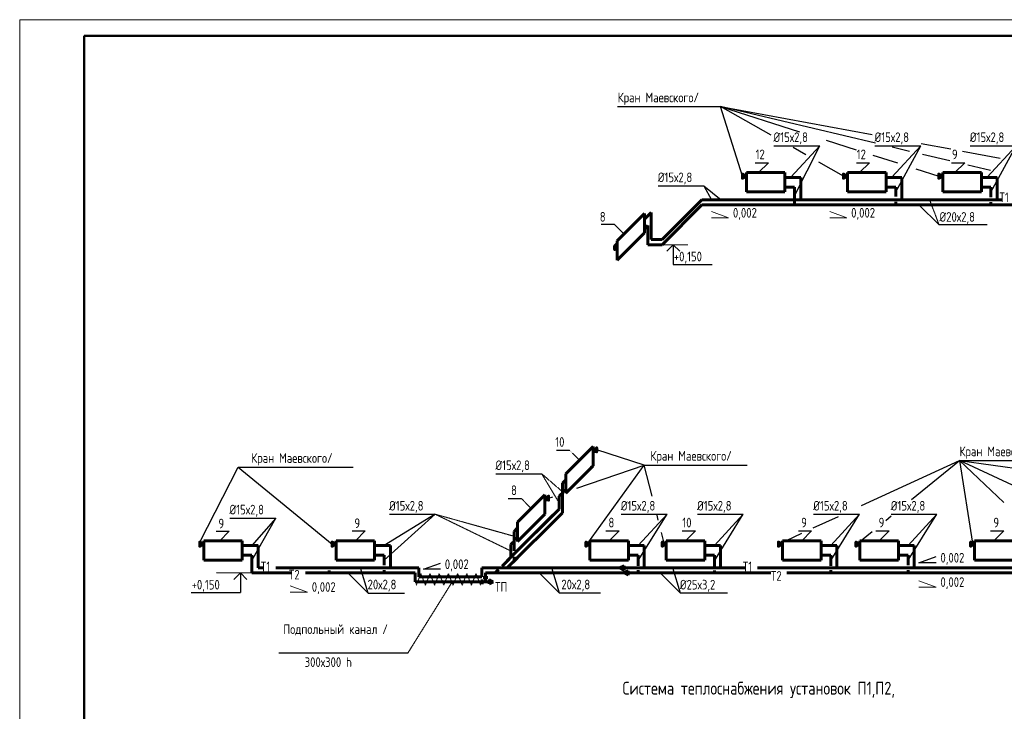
# Model space of a CAD drawing. Header units: millimetres. Extents: x -256102 to 524524, y 9862 to 69256.
# Tile 21 of 33: x -10850 to 19743, y 30377 to 51862. Entities that reach past the tile are written whole.
import ezdxf

# ---------------------------------------------------------------- set-up
doc = ezdxf.new("R2010")
doc.units = ezdxf.units.MM
doc.linetypes.add('ACAD_ISO02W100', pattern=[15, 12, -3])
for name, color, linetype, lineweight in [('Вспомогательные', 8, 'Continuous', 25), ('Выноски', 250, 'ACAD_ISO02W100', 20), ('Выносные линии', 8, 'Continuous', 25), ('Размер', 8, 'Continuous', 25), ('Текст', 7, 'Continuous', 13), ('Формат', 7, 'Continuous', 50)]:
    doc.layers.add(name, color=color, linetype=linetype, lineweight=lineweight)
for name, color, linetype in [('Выносные', 8, 'Continuous'), ('желтые', 2, 'Continuous'), ('Размеры', 8, 'Continuous')]:
    doc.layers.add(name, color=color, linetype=linetype)
doc.styles.add('GOST 2.304', font='CS_Gost2304.shx')
doc.styles.add('Текст', font='cs_gost2304.shx', dxfattribs={"width": 0.8, "height": 3})

msp = doc.modelspace()

# ---------------------------------------------------------------- hatches: boundary and pattern name
at = {"layer": 'Выноски'}
h = msp.add_hatch(color=0, dxfattribs=at)
h.paths.add_polyline_path([(7801.6, 34832.7), (7926.3, 34899.6), (7926.3, 34764.9)])
h.paths.add_polyline_path([(7926.3, 34899.6), (7926.3, 34764.9)], flags=17)
edge = h.paths.add_edge_path()
edge.add_line((7926.3, 34899.6), (7800.7, 34832.2))
h = msp.add_hatch(color=0, dxfattribs=at)
h.paths.add_polyline_path([(7926.3, 34675.3), (8051.1, 34742.2), (8051.1, 34607.5)])
h.paths.add_polyline_path([(8051.1, 34742.2), (8051.1, 34607.5)], flags=17)
edge = h.paths.add_edge_path()
edge.add_line((8051.1, 34742.2), (7925.4, 34674.9))
h = msp.add_hatch(color=0, dxfattribs=at)
h.paths.add_polyline_path([(3860.2, 34399.4), (3735.4, 34332.5), (3735.4, 34467.2)])
h.paths.add_polyline_path([(3735.4, 34332.5), (3735.4, 34467.2)], flags=17)
edge = h.paths.add_edge_path()
edge.add_line((3735.4, 34332.5), (3861.1, 34399.9))

# ---------------------------------------------------------------- linework, layer by layer
at = {"layer": 'Вспомогательные', "color": 0, "lineweight": -3}
for p, q in [((12582.5, 47947.3), (14006.6, 47947.3)), ((14006.6, 47947.3), (13111.1, 46973.1)), ((13227.7, 46387.5), (14006.6, 47947.3)), ((15723.8, 47947.3), (17147.9, 47947.3)), ((17147.9, 47947.3), (16252.4, 46973.1)), ((16369, 46515.2), (17147.9, 47947.3)), ((18684, 47947.3), (20108, 47947.3)), ((20108, 47947.3), (19212.6, 46973.1)), ((19329.2, 46506.6), (20108, 47947.3)), ((12004.4, 47418.9), (12413.1, 47418.9)), ((12106.7, 47112.5), (12413.1, 47418.9)), ((15145.7, 47418.9), (15554.4, 47418.9)), ((15248.1, 47112.5), (15554.4, 47418.9)), ((18105.9, 47418.9), (18514.6, 47418.9)), ((18208.2, 47112.5), (18514.6, 47418.9)), ((8987.7, 46700.3), (10411.7, 46700.3)), ((17717.2, 45486), (17090.7, 46112.5)), ((7212, 45507.8), (7620.7, 45507.8)), ((7927.1, 45201.5), (7620.7, 45507.8)), ((19215.4, 45486), (17717.2, 45486)), ((5828.2, 38485.1), (6236.9, 38485.1)), ((3944, 37756.9), (5368, 37756.9)), ((4328.2, 36985.1), (4736.9, 36985.1)), ((478.7, 35071.4), (2062.6, 36499.1)), ((2062.6, 36499.1), (478.7, 35524.9)), ((638.5, 36499.1), (2062.6, 36499.1)), ((7838.5, 36499.1), (9262.6, 36499.1)), ((8367.1, 35060), (9262.6, 36499.1)), ((9262.6, 36499.1), (8367.1, 35524.9)), ((10208.6, 36499.1), (11632.6, 36499.1)), ((10737.2, 35055), (11632.6, 36499.1)), ((11632.6, 36499.1), (10737.2, 35524.9)), ((13819.2, 36499.1), (15243.3, 36499.1)), ((14347.9, 35060.2), (15243.3, 36499.1)), ((15243.3, 36499.1), (14347.9, 35524.9)), ((16226.8, 36499.1), (17650.8, 36499.1)), ((16755.4, 35071.8), (17650.8, 36499.1)), ((17650.8, 36499.1), (16755.4, 35524.9)), ((-4320.1, 36378.8), (-2896, 36378.8)), ((-3632.9, 35059.8), (-2896, 36378.8)), ((-2896, 36378.8), (-3632.9, 35524.9)), ((-4749.2, 35971.7), (-4340.5, 35971.7)), ((-4646.9, 35665.4), (-4340.5, 35971.7)), ((-523.7, 35981.2), (-115, 35981.2)), ((-421.3, 35674.9), (-115, 35981.2)), ((7364.8, 35981.2), (7773.5, 35981.2)), ((7467.1, 35674.9), (7773.5, 35981.2)), ((9734.9, 35981.2), (10143.6, 35981.2)), ((9837.2, 35674.9), (10143.6, 35981.2)), ((13345.5, 35981.2), (13754.2, 35981.2)), ((13447.9, 35674.9), (13754.2, 35981.2)), ((15753.1, 35981.2), (16161.8, 35981.2)), ((15855.4, 35674.9), (16161.8, 35981.2)), ((19318.4, 35981.2), (19727.1, 35981.2)), ((19420.7, 35674.9), (19727.1, 35981.2)), ((-24.5, 34048.4), (-651, 34674.9)), ((5921.2, 34048.4), (5294.7, 34674.9)), ((9680, 34048.4), (9053.5, 34674.9)), ((-24.5, 34048.4), (1107.1, 34048.4)), ((7200.1, 34048.4), (5921.2, 34048.4)), ((11147, 34048.4), (9680, 34048.4))]:
    msp.add_line(p, q, dxfattribs=at)
at = {"layer": 'Вспомогательные', "color": 0, "lineweight": 60}
for p, q in [((12927.7, 47112.5), (11727.7, 47112.5)), ((11727.7, 47112.5), (11727.7, 46512.5)), ((12927.7, 47112.5), (12927.7, 46512.5)), ((12927.7, 46962.5), (13227.7, 46962.5)), ((13227.7, 46962.5), (12927.7, 46962.5)), ((13227.7, 46962.5), (13418.2, 46962.5)), ((13418.2, 46269.8), (13418.2, 46962.5)), ((16069, 47112.5), (14869, 47112.5)), ((14869, 47112.5), (14869, 46512.5)), ((16069, 47112.5), (16069, 46512.5)), ((16069, 46962.5), (16369, 46962.5)), ((16369, 46962.5), (16069, 46962.5)), ((16369, 46962.5), (16559.5, 46962.5)), ((16559.5, 46269.8), (16559.5, 46962.5)), ((19029.2, 47112.5), (17829.2, 47112.5)), ((17829.2, 47112.5), (17829.2, 46512.5)), ((19029.2, 47112.5), (19029.2, 46512.5)), ((19029.2, 46962.5), (19329.2, 46962.5)), ((19329.2, 46962.5), (19029.2, 46962.5)), ((19329.2, 46962.5), (19519.7, 46962.5)), ((19519.7, 46269.8), (19519.7, 46962.5)), ((11727.7, 46512.5), (12927.7, 46512.5)), ((12927.7, 46662.5), (13227.7, 46662.5)), ((13227.7, 46112.5), (13227.7, 46662.5)), ((14869, 46512.5), (16069, 46512.5)), ((16069, 46662.5), (16369, 46662.5)), ((16369, 46368), (16369, 46662.5)), ((17829.2, 46512.5), (19029.2, 46512.5)), ((19029.2, 46662.5), (19329.2, 46662.5)), ((19329.2, 46350.6), (19329.2, 46662.5)), ((9109.6, 45035.2), (10344.2, 46269.8)), ((19667.2, 46269.8), (10344.2, 46269.8)), ((16369, 46112.5), (16369, 46204.6)), ((10344.2, 46112.5), (9109.6, 44869.5)), ((10342.2, 46112.5), (16369, 46112.5)), ((20170.1, 46112.5), (13227.7, 46112.5)), ((16369, 46112.5), (19329.2, 46112.5)), ((19329.2, 46112.5), (19329.2, 46193.9)), ((19329.2, 46112.5), (20447.4, 46112.5)), ((7714.7, 44989), (8563.2, 45837.6)), ((8775.3, 45873.9), (8563.2, 45661.8)), ((8563.2, 45837.6), (8563.2, 45237.6)), ((8775.3, 45035.2), (8775.3, 45873.9)), ((8669.3, 45467.8), (8563.2, 45361.8)), ((8669.3, 44869.5), (8669.3, 45467.8)), ((7714.7, 44389), (8563.2, 45237.6)), ((7714.7, 44989), (7714.7, 44389)), ((8942.5, 45035.2), (8775.3, 45035.2)), ((9109.6, 45035.2), (8942.5, 45035.2)), ((8942.5, 44869.5), (8669.3, 44869.5)), ((9109.6, 44869.5), (8942.5, 44869.5)), ((6119, 37754.4), (6967.5, 38603)), ((6967.5, 38603), (6967.5, 38003)), ((6119, 37154.4), (6967.5, 38003)), ((6910.3, 37945.8), (6967.5, 38003)), ((6119, 37754.4), (6203.1, 37838.6)), ((6119, 37754.4), (6119, 37154.4)), ((6119, 37571.7), (6012.9, 37465.6)), ((6012.9, 36544.3), (6012.9, 37465.6)), ((4619, 36254.5), (5467.5, 37103)), ((5467.5, 37103), (5467.5, 36503)), ((5981.9, 37134.6), (5906.9, 37059.6)), ((5906.9, 36660.8), (5906.9, 37059.6)), ((6119, 37271.7), (6051, 37203.8)), ((4300.8, 34832.2), (6012.9, 36544.3)), ((4406.9, 35160.8), (5723.3, 36477.3)), ((4443.4, 35197.4), (5906.9, 36660.8)), ((4619, 35654.5), (5467.5, 36503)), ((4619, 36254.5), (4619, 35654.5)), ((4619, 36071.7), (4513, 35965.7)), ((4513, 35363.2), (4513, 35965.7)), ((-3932.9, 35674.9), (-5132.9, 35674.9)), ((-5132.9, 35674.9), (-5132.9, 35074.9)), ((-3932.9, 35674.9), (-3932.9, 35074.9)), ((-3932.9, 35524.9), (-3632.9, 35524.9)), ((-3632.9, 35524.9), (-3932.9, 35524.9)), ((-3632.9, 35524.9), (-3932.9, 35524.9)), ((-3632.9, 35524.9), (-3442.3, 35524.9)), ((-3442.3, 34832.2), (-3442.3, 35524.9)), ((178.7, 35674.9), (-1021.3, 35674.9)), ((-1021.3, 35674.9), (-1021.3, 35074.9)), ((178.7, 35674.9), (178.7, 35074.9)), ((178.7, 35524.9), (478.7, 35524.9)), ((478.7, 35524.9), (178.7, 35524.9)), ((478.7, 35524.9), (178.7, 35524.9)), ((478.7, 35524.9), (669.2, 35524.9)), ((669.2, 34832.2), (669.2, 35524.9)), ((4482, 35634.7), (4406.9, 35559.6)), ((4406.9, 35160.8), (4406.9, 35559.6)), ((4619, 35771.7), (4551.1, 35703.8)), ((8067.1, 35674.9), (6867.1, 35674.9)), ((6867.1, 35674.9), (6867.1, 35074.9)), ((8067.1, 35674.9), (8067.1, 35074.9)), ((8067.1, 35524.9), (8367.1, 35524.9)), ((8367.1, 35524.9), (8067.1, 35524.9)), ((8367.1, 35524.9), (8067.1, 35524.9)), ((8367.1, 35524.9), (8557.7, 35524.9)), ((8557.7, 34832.2), (8557.7, 35524.9)), ((10437.2, 35674.9), (9237.2, 35674.9)), ((9237.2, 35674.9), (9237.2, 35074.9)), ((10437.2, 35674.9), (10437.2, 35074.9)), ((10437.2, 35524.9), (10737.2, 35524.9)), ((10737.2, 35524.9), (10437.2, 35524.9)), ((10737.2, 35524.9), (10437.2, 35524.9)), ((10737.2, 35524.9), (10927.7, 35524.9)), ((10927.7, 34832.2), (10927.7, 35524.9)), ((14047.9, 35674.9), (12847.9, 35674.9)), ((12847.9, 35674.9), (12847.9, 35074.9)), ((14047.9, 35674.9), (14047.9, 35074.9)), ((14047.9, 35524.9), (14347.9, 35524.9)), ((14347.9, 35524.9), (14047.9, 35524.9)), ((14347.9, 35524.9), (14047.9, 35524.9)), ((14347.9, 35524.9), (14538.4, 35524.9)), ((14538.4, 34832.2), (14538.4, 35524.9)), ((16455.4, 35674.9), (15255.4, 35674.9)), ((15255.4, 35674.9), (15255.4, 35074.9)), ((16455.4, 35674.9), (16455.4, 35074.9)), ((16455.4, 35524.9), (16755.4, 35524.9)), ((16755.4, 35524.9), (16455.4, 35524.9)), ((16755.4, 35524.9), (16455.4, 35524.9)), ((16755.4, 35524.9), (16945.9, 35524.9)), ((16945.9, 34832.2), (16945.9, 35524.9)), ((20020.7, 35674.9), (18820.7, 35674.9)), ((18820.7, 35674.9), (18820.7, 35074.9)), ((-3932.9, 35224.9), (-3632.9, 35224.9)), ((-3632.9, 34894.7), (-3632.9, 35224.9)), ((178.7, 35224.9), (478.7, 35224.9)), ((478.7, 34917.9), (478.7, 35224.9)), ((8067.1, 35224.9), (8367.1, 35224.9)), ((8367.1, 34895.2), (8367.1, 35224.9)), ((10437.2, 35224.9), (10737.2, 35224.9)), ((10737.2, 34885.2), (10737.2, 35224.9)), ((14047.9, 35224.9), (14347.9, 35224.9)), ((14347.9, 34895.5), (14347.9, 35224.9)), ((16455.4, 35224.9), (16755.4, 35224.9)), ((16755.4, 34918.7), (16755.4, 35224.9)), ((-5132.9, 35074.9), (-3932.9, 35074.9)), ((-3632.9, 34674.9), (-3632.9, 35059.8)), ((-1021.3, 35074.9), (178.7, 35074.9)), ((4137, 34890.9), (4353.1, 35107)), ((4300.8, 35054.8), (4406.9, 35160.8)), ((4617.9, 35149.3), (4300.8, 34832.2)), ((4513, 35044.4), (4513, 35177.1)), ((6867.1, 35074.9), (8067.1, 35074.9)), ((9237.2, 35074.9), (10437.2, 35074.9)), ((12847.9, 35074.9), (14047.9, 35074.9)), ((15255.4, 35074.9), (16455.4, 35074.9)), ((18820.7, 35074.9), (20020.7, 35074.9)), ((-2430.9, 34674.9), (-3632.9, 34674.9)), ((-3632.9, 34674.9), (-3632.9, 34674.9)), ((-3632.9, 34674.9), (-2412.4, 34674.9)), ((-3442.3, 34832.2), (-3288.4, 34832.2)), ((-2891, 34832.2), (1555.6, 34832.2)), ((-1966.4, 34674.9), (1438.9, 34674.9)), ((-1232.9, 34674.9), (-1941, 34674.9)), ((-1232.9, 34674.9), (-1232.9, 34754.6)), ((1167.1, 34674.9), (-1232.9, 34674.9)), ((478.7, 34674.9), (478.7, 34757.4)), ((1438.9, 34399.9), (1438.9, 34674.9)), ((1555.6, 34832.2), (1555.6, 34557.2)), ((1555.6, 34674.9), (1555.6, 34557.2)), ((3506.2, 34557.2), (3506.2, 34832.2)), ((3506.2, 34832.2), (11687.3, 34832.2)), ((8367.1, 34674.9), (3623.7, 34674.9)), ((3623.7, 34399.9), (3623.7, 34674.9)), ((3623.7, 34399.9), (3623.7, 34674.9)), ((3623.7, 34674.9), (12469.8, 34674.9)), ((3920.9, 34674.9), (4025.1, 34779)), ((8367.1, 34674.9), (8367.1, 34766)), ((10737.2, 34674.9), (8367.1, 34674.9)), ((10737.2, 34674.9), (10737.2, 34749)), ((12492.4, 34674.9), (10737.2, 34674.9)), ((12073.6, 34832.2), (24273.1, 34832.2)), ((14347.9, 34674.9), (12982.8, 34674.9)), ((13009.2, 34674.9), (24273.1, 34674.9)), ((14347.9, 34674.9), (14347.9, 34764.7)), ((16755.4, 34674.9), (14347.9, 34674.9)), ((16755.4, 34674.9), (16755.4, 34766.2)), ((20320.7, 34674.9), (16755.4, 34674.9)), ((1438.9, 34399.9), (3230.1, 34399.9)), ((1555.6, 34557.2), (3506.2, 34557.2)), ((1555.6, 34399.9), (3623.7, 34399.9)), ((3230.1, 34399.9), (3810.5, 34399.9)), ((3520.3, 34326.5), (3520.3, 34473.2)), ((3520.3, 34473.2), (3520.3, 34399.9)), ((3550.3, 34537.4), (3697, 34537.4)), ((3697, 34537.4), (3623.7, 34537.4))]:
    msp.add_line(p, q, dxfattribs=at)
at = {"layer": 'Выноски', "color": 8}
for p, q in [((17717.2, 45486), (17420.9, 46269.8)), ((9908, 44869.5), (9109.6, 44869.5)), ((6543.3, 38178.7), (6236.9, 38485.1)), ((5906.9, 36860.2), (5368, 37756.9)), ((6012.9, 37199.3), (5368, 37756.9)), ((5043.3, 36678.7), (4736.9, 36985.1)), ((4406.9, 35360.2), (2062.6, 36499.1)), ((4513, 35814.5), (2062.6, 36499.1)), ((4300.8, 34832.2), (5834.6, 36366)), ((-3632.9, 34674.9), (-4746.2, 34674.9)), ((1215.2, 32194.6), (2589.7, 34399.9))]:
    msp.add_line(p, q, dxfattribs=at)
for points in [[(7801.6, 34832.7), (7926.3, 34899.6), (7926.3, 34764.9), (7802.4, 34832.2)], [(1471.3, 34298.9), (1614.1, 34652.2)], [(1756.8, 34298.9), (1614.1, 34652.2)], [(1756.8, 34298.9), (1899.6, 34652.2)], [(2042.4, 34298.9), (1899.6, 34652.2)], [(2042.4, 34298.9), (2185.2, 34652.2)], [(2328, 34298.9), (2185.2, 34652.2)], [(2328, 34298.9), (2470.8, 34652.2)], [(2613.6, 34298.9), (2470.8, 34652.2)], [(2613.6, 34298.9), (2756.3, 34652.2)], [(2899.1, 34298.9), (2756.3, 34652.2)], [(2899.1, 34298.9), (3041.9, 34652.2)], [(3184.7, 34298.9), (3041.9, 34652.2)], [(3184.7, 34298.9), (3327.5, 34652.2)], [(3470.3, 34298.9), (3327.5, 34652.2)], [(7926.3, 34675.3), (8051.1, 34742.2), (8051.1, 34607.5), (7927.2, 34674.9)], [(3860.2, 34399.4), (3735.4, 34332.5), (3735.4, 34467.2), (3859.3, 34399.9)]]:
    msp.add_lwpolyline(points, dxfattribs=at)
at = {"layer": 'Выносные', "color": 7, "lineweight": 60}
for p, q in [((7926.3, 34899.6), (7800.7, 34832.2)), ((7926.3, 34899.6), (7926.3, 34764.9)), ((7926.3, 34764.9), (7801.6, 34832.7)), ((8051.1, 34742.2), (7925.4, 34674.9)), ((8051.1, 34607.5), (7926.3, 34675.3)), ((8051.1, 34742.2), (8051.1, 34607.5)), ((3735.4, 34467.2), (3860.2, 34399.4)), ((3735.4, 34332.5), (3735.4, 34467.2)), ((3735.4, 34332.5), (3861.1, 34399.9))]:
    msp.add_line(p, q, dxfattribs=at)
at = {"layer": 'Выносные', "color": 8, "lineweight": 40}
for p, q in [((7926.3, 34899.6), (7926.3, 34764.9)), ((8051.1, 34742.2), (8051.1, 34607.5)), ((3735.4, 34332.5), (3735.4, 34467.2))]:
    msp.add_line(p, q, dxfattribs=at)
at = {"layer": 'Выносные', "color": 7, "lineweight": 60}
for points in [[(11728.6, 47005.3), (11603.8, 46938.4), (11603.8, 47073.1), (11727.7, 47005.7)], [(14869.9, 47005.3), (14745.1, 46938.4), (14745.1, 47073.1), (14869, 47005.7)], [(17830.1, 47005.3), (17705.3, 46938.4), (17705.3, 47073.1), (17829.2, 47005.7)], [(7714.7, 44911.2), (7635.1, 44719.1), (7635.1, 44831.7), (7714.7, 44911.2)], [(6967.5, 38449.4), (7082.1, 38434.4), (7082.1, 38564), (6967.5, 38449.4)], [(5467.5, 36949.4), (5582.1, 36934.4), (5582.1, 37064), (5467.5, 36949.4)], [(-5132, 35567.6), (-5256.7, 35500.8), (-5256.7, 35635.5), (-5132.9, 35568.1)], [(-1020.5, 35567.6), (-1145.2, 35500.8), (-1145.2, 35635.5), (-1021.3, 35568.1)], [(6868, 35567.6), (6743.3, 35500.8), (6743.3, 35635.5), (6867.1, 35568.1)], [(9238.1, 35567.6), (9113.3, 35500.8), (9113.3, 35635.5), (9237.2, 35568.1)], [(12848.8, 35567.6), (12724, 35500.8), (12724, 35635.5), (12847.9, 35568.1)], [(15256.3, 35567.6), (15131.5, 35500.8), (15131.5, 35635.5), (15255.4, 35568.1)], [(18821.6, 35567.6), (18696.9, 35500.8), (18696.9, 35635.5), (18820.7, 35568.1)]]:
    msp.add_lwpolyline(points, dxfattribs=at)
at = {"layer": 'Выносные линии'}
msp.add_line((-2801.8, 32194.6), (1215.2, 32194.6), dxfattribs=at)
at = {"layer": 'желтые', "color": 7}
for p, q in [((7726.1, 49161.1), (10926.2, 49161.1)), ((11603.8, 47005.7), (10926.2, 49161.1)), ((12498.8, 48273.5), (10926.2, 49161.1)), ((10926.2, 49161.1), (13383.8, 48379.7)), ((15739.5, 48022.3), (10926.2, 49161.1)), ((10926.2, 49161.1), (15641.3, 48294.7)), ((14207.9, 48117.7), (15137.5, 47822.1)), ((13578.6, 47664.1), (13182.8, 47887.5)), ((16800.3, 47771.3), (16254.6, 47900.5)), ((17162.6, 48015.2), (18083.2, 47846)), ((18448.1, 47779), (19618.5, 47563.9)), ((14745.1, 47005.7), (13982.2, 47436.3)), ((15654.5, 47657.8), (16424.7, 47412.9)), ((18050.8, 47475.5), (17197.5, 47677.4)), ((16995.8, 47231.3), (17705.3, 47005.7)), ((19312.8, 47176.9), (18605.2, 47344.4)), ((10411.7, 46700.3), (10647, 46269.8)), ((10411.7, 46700.3), (10942.4, 46269.8)), ((8557.3, 38028.1), (7082.1, 38499.2)), ((-5256.7, 35635.5), (-4064.4, 37960.9)), ((-4064.4, 37960.9), (-490.9, 37960.9)), ((-4064.4, 37960.9), (-1145.2, 35568.1)), ((6465.9, 37304.9), (8557.3, 38028.1)), ((6805.2, 35601.8), (8557.3, 38028.1)), ((8557.3, 38028.1), (11757.3, 38028.1)), ((8805, 37055.3), (8557.3, 38028.1)), ((15310.7, 36766.5), (18347.2, 38167.2)), ((16863.4, 36960.2), (18347.2, 38167.2)), ((18347.2, 38167.2), (24998.4, 38167.2)), ((18347.2, 38167.2), (18758.8, 35601.8)), ((19730.9, 36862), (18347.2, 38167.2)), ((20964.8, 36943.8), (18347.2, 38167.2)), ((18347.2, 38167.2), (23440.1, 37472.6)), ((5582.1, 36999.2), (5710.5, 37043.6)), ((8992.9, 36317.7), (8953.8, 36471.2)), ((13804.6, 36071.7), (14587.5, 36432.8)), ((16058.6, 36305.5), (16229.9, 36444.8)), ((9175.3, 35601.8), (9092.4, 35927.2)), ((12973.6, 35688.4), (13448.2, 35907.3)), ((15193.5, 35601.8), (15635.3, 35961.2)), ((12785.9, 35601.8), (12824.1, 35619.4)), ((-24.5, 34048.4), (-260, 34832.2)), ((5921.2, 34048.4), (5685.8, 34832.2)), ((9680, 34048.4), (9444.5, 34832.2))]:
    msp.add_line(p, q, dxfattribs=at)
at = {"layer": 'Размер', "color": 2, "lineweight": 30}
for p, q in [((17091.2, 34992.1), (17622.7, 35185.6)), ((1692.1, 34790.8), (2223.6, 34984.3)), ((17622.7, 34992.1), (17091.2, 34992.1)), ((2223.6, 34790.8), (1692.1, 34790.8))]:
    msp.add_line(p, q, dxfattribs=at)
at = {"layer": 'Размеры', "ltscale": 0.5}
for p, q in [((9457.6, 44869.5), (9254.6, 44666.5)), ((9457.6, 44869.5), (9457.6, 44260.1)), ((9457.6, 44869.5), (9660.6, 44666.5)), ((9457.6, 44260.1), (10668.4, 44260.1)), ((-3994.6, 34674.9), (-4197.6, 34471.9)), ((-3994.6, 34674.9), (-3994.6, 34065.4)), ((-3994.6, 34674.9), (-3791.6, 34471.9)), ((-5524.3, 34065.4), (-3994.6, 34065.4))]:
    msp.add_line(p, q, dxfattribs=at)
at = {"layer": 'Текст'}
for p, q in [((11175.9, 45707.9), (10644.4, 45901.3)), ((14848.7, 45707.9), (14317.3, 45901.3)), ((10644.4, 45707.9), (11175.9, 45707.9)), ((14317.3, 45707.9), (14848.7, 45707.9)), ((-1910, 34082.7), (-2441.4, 34276.1)), ((17622.5, 34236.1), (17091.1, 34429.5)), ((-2441.4, 34082.7), (-1910, 34082.7)), ((17091.1, 34236.1), (17622.5, 34236.1))]:
    msp.add_line(p, q, dxfattribs=at)
at = {"layer": 'Формат', "color": 0, "lineweight": 20}
for p, q in [((-10850.2, 9861.7), (-10850.2, 51861.7)), ((-10850.2, 51861.7), (78284.1, 51861.7))]:
    msp.add_line(p, q, dxfattribs=at)
at = {"layer": 'Формат', "color": 0}
for q in [(-8850.2, 10361.7), (77784.1, 51361.7)]:
    msp.add_line((-8850.2, 51361.7), q, dxfattribs=at)

# ---------------------------------------------------------------- texts
at = {"layer": 'Текст'}
for s, style, p in [('Кран Маевского/', 'Текст', (7729.4, 49295.7)), ('%%C15х2,8', 'Текст', (12570.5, 48061.2)), ('%%C15х2,8', 'Текст', (15711.8, 48061.2)), ('%%C15х2,8', 'Текст', (18672, 48061.2)), ('12', 'Текст', (12014.8, 47527.7)), ('12', 'Текст', (15156.2, 47527.7)), ('9', 'Текст', (18116.4, 47527.7)), ('%%C15х2,8', 'Текст', (8975.7, 46814.3)), ('8', 'Текст', (7173.7, 45588.6)), ('0,002', 'GOST 2.304', (11310.7, 45713.6)), ('0,002', 'GOST 2.304', (14983.5, 45713.6)), ('%%C20х2,8', 'GOST 2.304', (17727.4, 45584.7)), ('+0,150', 'Текст', (9473.7, 44355.3)), ('10', 'Текст', (5789.8, 38593.9)), ('Кран Маевского/', 'Текст', (18350.5, 38301.8)), ('Кран Маевского/', 'Текст', (-3654.7, 38095.6)), ('Кран Маевского/', 'Текст', (8747.7, 38162.7)), ('%%C15х2,8', 'Текст', (3932, 37870.8)), ('8', 'Текст', (4415.9, 37094)), ('%%C15х2,8', 'Текст', (-4332, 36492.8)), ('%%C15х2,8', 'Текст', (626.5, 36613)), ('%%C15х2,8', 'Текст', (7826.5, 36613)), ('%%C15х2,8', 'Текст', (10196.6, 36613)), ('%%C15х2,8', 'Текст', (13807.3, 36613)), ('%%C15х2,8', 'Текст', (16214.8, 36613)), ('9', 'Текст', (-4675.4, 36059.9)), ('9', 'Текст', (-449.8, 36069.4)), ('8', 'Текст', (7442.9, 36090.1)), ('10', 'Текст', (9738.6, 36090.1)), ('9', 'Текст', (13429.8, 36090.1)), ('9', 'Текст', (15837.3, 36090.1)), ('9', 'Текст', (19402.7, 36090.1)), ('0,002', 'GOST 2.304', (17757.5, 34997.8)), ('0,002', 'GOST 2.304', (2358.4, 34796.5)), ('+0,150', 'Текст', (-5508.3, 34160.7)), ('0,002', 'GOST 2.304', (-1775.2, 34088.4)), ('20х2,8', 'Текст', (-40.8, 34166.9)), ('ТП', 'GOST 2.304', (3917.4, 34094.7)), ('20х2,8', 'Текст', (5980, 34166.9)), ('%%C25х3,2', 'GOST 2.304', (9661.3, 34161)), ('0,002', 'GOST 2.304', (17757.3, 34241.8)), ('Подпольный канал /', 'GOST 2.304', (-2658, 32779.2)), (' 300х300 h', 'GOST 2.304', (-2150.9, 31755.4))]:
    msp.add_text(s, height=300, dxfattribs=dict(at, style=style)).set_placement(p)
at = {"layer": 'Текст', "color": 2, "style": 'GOST 2.304'}
for s, p in [('Т1', (19592.1, 46194.1)), ('Т1', (-3361.1, 34724.8)), ('Т1', (11615, 34724.8)), ('Т2', (-2486.8, 34472.4)), ('Т2', (12489.4, 34433.2))]:
    msp.add_text(s, height=300, dxfattribs=at).set_placement(p)
at = {"layer": 'Текст', "insert": (7678.6, 31040.4), "char_height": 400, "width": 25002.032, "attachment_point": 4, "line_spacing_factor": 0.912, "style": 'Текст'}
msp.add_mtext('{\\fISOCPEUR|b0|i0|c204|p34; Система теплоснабжения установок П1,П2,}', dxfattribs=at)

doc.saveas('drawing.dxf')
